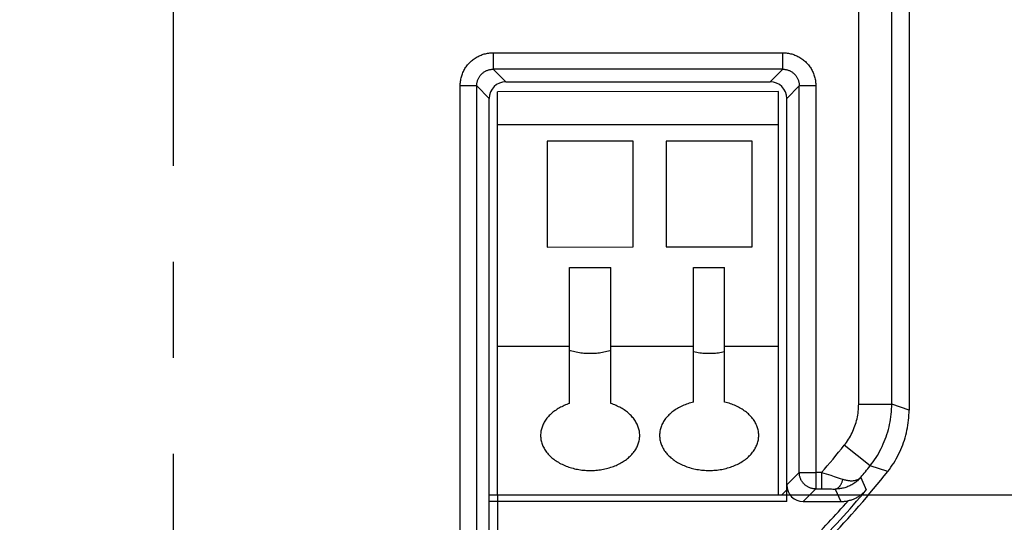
# Model space of a CAD drawing. Header units: millimetres. Extents: x 0 to 210, y 0 to 297.
# Tile 8 of 19: x 76 to 91, y 151 to 159. Entities that reach past the tile are written whole.
import ezdxf
from ezdxf.enums import TextEntityAlignment as Align

# ---------------------------------------------------------------- set-up
doc = ezdxf.new("R2010")
doc.units = ezdxf.units.MM
doc.header["$LTSCALE"] = 19.36
doc.linetypes.add('CENTER', pattern=[0.6, 0.375, -0.075, 0.075, -0.075])
doc.layers.get('0').update_dxf_attribs({"linetype": 'CONTINUOUS'})
doc.layers.add('Z_AXIS', color=7, linetype='CONTINUOUS')
doc.layers.add('Z_DIM_2D', color=7, linetype='CONTINUOUS')
doc.styles.add('TEXTSTYLE_3', font='tridonic-metric-print-light.otf')
doc.dimstyles.new('DIMSTYLE_1', dxfattribs={"dimtxt": 2.2, "dimasz": 3.5, "dimexe": 1.5, "dimexo": 0, "dimgap": 0.55, "dimtad": 1, "dimlfac": 2, "dimdsep": 46, "dimtxsty": 'TEXTSTYLE_3', "dimblk": '_FILLED', "dimblk1": '_FILLED', "dimblk2": '_FILLED', "dimcen": 0.09, "dimclrt": 5, "dimadec": 4, "dimazin": 2, "dimtp": 0.2, "dimtm": 0.2, "dimtfac": 1, "dimtofl": 0, "dimtmove": 0, "dimatfit": 3, "dimldrblk": '_FILLED', "dimfxl": 0, "dimtolj": 1, "dimarcsym": 0})
doc.dimstyles.new('DIMSTYLE_2', dxfattribs={"dimtxt": 2.2, "dimasz": 3.5, "dimexe": 1.5, "dimexo": 0, "dimgap": 0.55, "dimtad": 1, "dimdec": 1, "dimlfac": 2, "dimdsep": 46, "dimtxsty": 'TEXTSTYLE_3', "dimblk": '_FILLED', "dimblk1": '_FILLED', "dimblk2": '_FILLED', "dimcen": 0.09, "dimclrt": 5, "dimadec": 4, "dimazin": 2, "dimtp": 0.3, "dimtm": 0.3, "dimtfac": 1, "dimtdec": 1, "dimtofl": 0, "dimtmove": 0, "dimatfit": 3, "dimldrblk": '_FILLED', "dimfxl": 0, "dimtolj": 1, "dimarcsym": 0})
doc.dimstyles.new('DIMSTYLE_4', dxfattribs={"dimtxt": 2.2, "dimasz": 3.5, "dimexe": 1.5, "dimexo": 0, "dimgap": 0.55, "dimtad": 1, "dimdec": 1, "dimlfac": 2, "dimdsep": 46, "dimtxsty": 'TEXTSTYLE_3', "dimblk": '_FILLED', "dimblk1": '_FILLED', "dimblk2": '_FILLED', "dimcen": 0.09, "dimclrt": 5, "dimadec": 4, "dimazin": 2, "dimtp": 0.1, "dimtm": 0.1, "dimtfac": 1, "dimtdec": 1, "dimtofl": 0, "dimtmove": 0, "dimatfit": 3, "dimldrblk": '_FILLED', "dimfxl": 0, "dimtolj": 1, "dimarcsym": 0})
doc.dimstyles.new('DIMSTYLE_5', dxfattribs={"dimtxt": 2.2, "dimasz": 3.5, "dimexe": 1.5, "dimexo": 0, "dimgap": 0.55, "dimtad": 1, "dimlfac": 2, "dimdsep": 46, "dimtxsty": 'TEXTSTYLE_3', "dimblk": '_FILLED', "dimblk1": '_FILLED', "dimblk2": '_FILLED', "dimcen": 0.09, "dimclrt": 5, "dimadec": 4, "dimazin": 2, "dimtp": 0.3, "dimtm": 0.3, "dimtfac": 1, "dimtofl": 0, "dimtmove": 0, "dimatfit": 3, "dimldrblk": '_FILLED', "dimfxl": 0, "dimtolj": 1, "dimarcsym": 0})
doc.dimstyles.new('DIMSTYLE_7', dxfattribs={"dimtxt": 2.2, "dimasz": 3.5, "dimexe": 1.5, "dimexo": 0, "dimtad": 1, "dimdec": 4, "dimlfac": 2, "dimdsep": 46, "dimtxsty": 'TEXTSTYLE_3', "dimblk": '_FILLED', "dimblk1": '_FILLED', "dimblk2": '_FILLED', "dimcen": 0.09, "dimclrt": 5, "dimadec": 4, "dimazin": 2, "dimtp": 0.2, "dimtm": 0.2, "dimtfac": 1, "dimtdec": 4, "dimtofl": 0, "dimtmove": 0, "dimatfit": 3, "dimldrblk": '_FILLED', "dimfxl": 0, "dimtolj": 1, "dimarcsym": 0})

# ---------------------------------------------------------------- blocks, each defined once
blk = doc.blocks.new('*D3')
at = {"layer": 'Z_DIM_2D', "color": 2, "linetype": 'Continuous', "transparency": 16777216}
for p, q in [((78.139, 177.022), (57.483, 177.022)), ((58.983, 177.022), (58.983, 160.102)), ((58.983, 143.183), (58.983, 160.102)), ((78.139, 143.183), (57.483, 143.183))]:
    blk.add_line(p, q, dxfattribs=at)
at = {"layer": 'Z_DIM_2D', "color": 5, "linetype": 'Continuous', "transparency": 16777216, "style": 'TEXTSTYLE_3'}
blk.add_text('67.7', height=2.2, rotation=90, dxfattribs=at).set_placement((58.433, 160.102), align=Align.CENTER)
blk = doc.blocks.new('_FILLED')
at = {"color": 0, "linetype": 'ByBlock'}
blk.add_solid([(0, 0), (-1, 0.125), (-1, -0.125)], dxfattribs=at)
blk = doc.blocks.new('_NONE')
blk = doc.blocks.new('*D6')
at = {"layer": 'Z_DIM_2D', "color": 2, "linetype": 'Continuous', "transparency": 16777216}
for p, q in [((94.192, 163.272), (94.192, 170.083)), ((94.192, 170.083), (94.192, 161.853)), ((89.816, 163.272), (95.692, 163.272)), ((94.192, 155.433), (94.192, 161.853)), ((86.678, 160.433), (95.692, 160.433)), ((94.192, 160.433), (94.192, 155.433))]:
    blk.add_line(p, q, dxfattribs=at)
at = {"layer": 'Z_DIM_2D', "color": 5, "linetype": 'Continuous', "transparency": 16777216, "style": 'TEXTSTYLE_3'}
for s, p in [(')', (93.642, 168.916)), ('5.7', (93.642, 165.262)), ('(', (93.642, 164.095))]:
    blk.add_text(s, height=2.2, rotation=90, dxfattribs=at).set_placement(p)
blk = doc.blocks.new('*D8')
at = {"layer": 'Z_DIM_2D', "color": 2, "linetype": 'Continuous', "transparency": 16777216}
for p, q in [((78.139, 177.022), (100.312, 177.022)), ((98.812, 177.022), (98.812, 164.298)), ((98.812, 151.573), (98.812, 164.298)), ((87.29, 151.573), (100.312, 151.573))]:
    blk.add_line(p, q, dxfattribs=at)
at = {"layer": 'Z_DIM_2D', "color": 5, "linetype": 'Continuous', "transparency": 16777216, "style": 'TEXTSTYLE_3'}
blk.add_text('50.9', height=2.2, rotation=90, dxfattribs=at).set_placement((98.262, 164.298), align=Align.CENTER)
blk = doc.blocks.new('*D10')
at = {"layer": 'Z_DIM_2D', "color": 2, "linetype": 'Continuous', "transparency": 16777216}
for p, q in [((73.29, 151.572), (73.29, 133.643)), ((83.04, 151.573), (83.04, 133.643)), ((73.29, 135.143), (78.165, 135.143)), ((83.04, 135.143), (78.165, 135.143))]:
    blk.add_line(p, q, dxfattribs=at)
at = {"layer": 'Z_DIM_2D', "color": 5, "linetype": 'Continuous', "transparency": 16777216, "style": 'TEXTSTYLE_3'}
blk.add_text('19.5', height=2.2, dxfattribs=at).set_placement((78.165, 135.693), align=Align.CENTER)
blk = doc.blocks.new('*D11')
at = {"layer": 'Z_DIM_2D', "color": 2, "linetype": 'Continuous', "transparency": 16777216}
for p, q in [((78.139, 177.022), (61.948, 177.022)), ((63.448, 177.022), (63.448, 161.853)), ((63.448, 146.683), (63.448, 161.853)), ((78.139, 146.683), (61.948, 146.683))]:
    blk.add_line(p, q, dxfattribs=at)
at = {"layer": 'Z_DIM_2D', "color": 5, "linetype": 'Continuous', "transparency": 16777216, "style": 'TEXTSTYLE_3'}
blk.add_text('60.7', height=2.2, rotation=90, dxfattribs=at).set_placement((62.898, 161.853), align=Align.CENTER)
blk = doc.blocks.new('*D15')
at = {"layer": 'Z_DIM_2D', "color": 2, "linetype": 'Continuous', "transparency": 16777216}
blk.add_line((86.908, 173.863), (73.915, 158.172), dxfattribs=at)
at = {"layer": 'Z_DIM_2D', "color": 2, "linetype": 'Continuous', "transparency": 16777216, "xscale": 3.5, "yscale": 3.5, "zscale": 3.5, "rotation": 50.37459795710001}
blk.add_blockref('_FILLED', (86.908, 173.863), dxfattribs=at)
at = {"layer": 'Z_DIM_2D', "color": 5, "linetype": 'Continuous', "transparency": 16777216, "style": 'TEXTSTYLE_3'}
for s, p in [('27.5', (80.824, 167.378)), ('R', (79.568, 165.861))]:
    blk.add_text(s, height=2.2, rotation=50.3746, dxfattribs=at).set_placement(p)

msp = doc.modelspace()

# ---------------------------------------------------------------- linework, layer by layer
at = {"color": 7, "linetype": 'Continuous'}
for p, q in [((89.263584, 170.850067), (89.263584, 152.855562)), ((83.163577, 157.822166), (87.163591, 157.822166)), ((87.289147, 157.673144), (83.039147, 157.672689)), ((83.0398, 151.572685), (83.039147, 157.672689)), ((87.289798, 151.573136), (87.289147, 157.673144)), ((82.913584, 150.830915), (82.913584, 157.572173)), ((87.413584, 151.472166), (87.413584, 157.572173)), ((87.289201, 157.173144), (83.0392, 157.172689)), ((85.089227, 156.922908), (83.789227, 156.922769)), ((83.789227, 156.922769), (83.789398, 155.322769)), ((85.089398, 155.322908), (85.089227, 156.922908)), ((86.889227, 156.923101), (85.589227, 156.922962)), ((85.589227, 156.922962), (85.589398, 155.322962)), ((86.889398, 155.323101), (86.889227, 156.923101)), ((83.789398, 155.322769), (85.089398, 155.322908)), ((85.589398, 155.322962), (86.889398, 155.323101)), ((84.12815, 155.012147), (84.750712, 155.012213)), ((84.128368, 152.95431), (84.12815, 155.012147)), ((84.75093, 152.954376), (84.750712, 155.012213)), ((86.004805, 155.012346), (86.474057, 155.012396)), ((86.005021, 152.975725), (86.004805, 155.012346)), ((86.474273, 152.975775), (86.474057, 155.012396)), ((83.039559, 153.822685), (84.128276, 153.8228)), ((84.750838, 153.822866), (86.004931, 153.822999)), ((86.474183, 153.823049), (87.289558, 153.823136)), ((87.413584, 151.646942), (87.339799, 151.573141)), ((82.913584, 151.572672), (87.339799, 151.573141)), ((87.413584, 151.472166), (82.913584, 151.472166)), ((87.663499, 151.472166), (88.232888, 151.472166))]:
    msp.add_line(p, q, dxfattribs=at)
at = {"color": 9, "linetype": 'Continuous'}
for p, q in [((88.501554, 152.94694), (88.501554, 167.452166)), ((89.001382, 152.94694), (89.001382, 167.327166)), ((82.973479, 158.2621), (82.973479, 158.012186)), ((82.973479, 158.262099), (87.353689, 158.262099)), ((87.353689, 158.012186), (87.353689, 158.2621)), ((87.353689, 158.012186), (82.973479, 158.012186)), ((83.163577, 157.822166), (82.973479, 158.012186)), ((87.353689, 158.012186), (87.163591, 157.822166)), ((82.723565, 157.762271), (82.473651, 157.762271)), ((82.473651, 148.372346), (82.473652, 157.762271)), ((82.723565, 157.762271), (82.913584, 157.572173)), ((82.723565, 148.372337), (82.723565, 157.762271)), ((87.413584, 157.572173), (87.603604, 157.762271)), ((87.853518, 157.762271), (87.603604, 157.762271)), ((87.603604, 151.9121), (87.603604, 157.762271)), ((87.853517, 157.762271), (87.853518, 151.662186)), ((88.501554, 152.94694), (89.001382, 152.94694)), ((89.263584, 152.855562), (89.001382, 152.94694)), ((88.673045, 152.010538), (88.282665, 152.322669)), ((88.942293, 151.928002), (88.673063, 152.010523)), ((87.603604, 151.9121), (87.413584, 151.722081)), ((87.603604, 151.9121), (87.853518, 151.9121)), ((87.939733, 151.912104), (87.853518, 151.9121)), ((87.939974, 151.912104), (88.079048, 151.868273)), ((87.940305, 151.911443), (87.940305, 151.662186)), ((88.079048, 151.868273), (88.129517, 151.852281)), ((88.129517, 151.852281), (88.222308, 151.822718)), ((88.222308, 151.822718), (88.263075, 151.809692)), ((88.531986, 151.837076), (88.617114, 151.648309)), ((87.663499, 151.472166), (87.853518, 151.662186)), ((87.853518, 151.662186), (87.970578, 151.662158)), ((87.970578, 151.662158), (87.999038, 151.662081)), ((87.999038, 151.662081), (88.038323, 151.66189)), ((88.038323, 151.66189), (88.06382, 151.661707)), ((88.06382, 151.661707), (88.089097, 151.661477)), ((88.089097, 151.661477), (88.112529, 151.661214)), ((88.144561, 151.66076), (88.232888, 151.472166))]:
    msp.add_line(p, q, dxfattribs=at)
for points in [[(82.473652, 157.762271), (82.473939, 157.779264), (82.474804, 157.796233), (82.476247, 157.813191), (82.478269, 157.830104), (82.480868, 157.846952), (82.484043, 157.863715), (82.487793, 157.880376), (82.492109, 157.8969), (82.496982, 157.913249), (82.50241, 157.929421), (82.508391, 157.945407), (82.514914, 157.961183), (82.521976, 157.976732), (82.529565, 157.992033), (82.537673, 158.007065), (82.546292, 158.021814), (82.555413, 158.036265), (82.565024, 158.050398), (82.575112, 158.064193), (82.585664, 158.077634), (82.596669, 158.090704), (82.608112, 158.103389), (82.619981, 158.115674), (82.632262, 158.127546), (82.644942, 158.13899), (82.658006, 158.149996), (82.671439, 158.160549), (82.685226, 158.170638), (82.699351, 158.180249), (82.713793, 158.189372), (82.728534, 158.197992), (82.743558, 158.206103), (82.758853, 158.213696), (82.774397, 158.220762), (82.790172, 158.227292), (82.806159, 158.23328), (82.822342, 158.238717), (82.838701, 158.243599), (82.855217, 158.247919), (82.87187, 158.251673), (82.888639, 158.254855), (82.905502, 158.257462), (82.92244, 158.259491), (82.939429, 158.260941), (82.956439, 158.26181), (82.973479, 158.262099)], [(87.353689, 158.262099), (87.370685, 158.261812), (87.387655, 158.260946), (87.404609, 158.259503), (87.421518, 158.257482), (87.43836, 158.254884), (87.455115, 158.251711), (87.471768, 158.247964), (87.488284, 158.243651), (87.504627, 158.238781), (87.520794, 158.233356), (87.536775, 158.22738), (87.55255, 158.220858), (87.568101, 158.213798), (87.583405, 158.206209), (87.598442, 158.1981), (87.613195, 158.189482), (87.627648, 158.18036), (87.641782, 158.170751), (87.655576, 158.160665), (87.669014, 158.150117), (87.682081, 158.139118), (87.694761, 158.127682), (87.707041, 158.115821), (87.718907, 158.103549), (87.730346, 158.09088), (87.741346, 158.077828), (87.751895, 158.064406), (87.761981, 158.050631), (87.77159, 158.036518), (87.780712, 158.022085), (87.789333, 158.007353), (87.797447, 157.992334), (87.805046, 157.97704), (87.81212, 157.961492), (87.81866, 157.945706), (87.824658, 157.929704), (87.830105, 157.913505), (87.834996, 157.897128), (87.839322, 157.880596), (87.843081, 157.863928), (87.846267, 157.847146), (87.848877, 157.830271), (87.850908, 157.813324), (87.852358, 157.796328), (87.853228, 157.779314), (87.853517, 157.762271)], [(82.723565, 157.762271), (82.723772, 157.772614), (82.724406, 157.78294), (82.725466, 157.793229), (82.726951, 157.803465), (82.728858, 157.813629), (82.731183, 157.823703), (82.73392, 157.833665), (82.737068, 157.843508), (82.740626, 157.853226), (82.744584, 157.862791), (82.748932, 157.872177), (82.753664, 157.881371), (82.75877, 157.890359), (82.764242, 157.899125), (82.770071, 157.907654), (82.776246, 157.915932), (82.782757, 157.923946), (82.789592, 157.931682), (82.796741, 157.939127), (82.80419, 157.94627), (82.811928, 157.953098), (82.819942, 157.9596), (82.828218, 157.965766), (82.836742, 157.971584), (82.845501, 157.977046), (82.85448, 157.982141), (82.863664, 157.986863), (82.873038, 157.991201), (82.882589, 157.99515), (82.892293, 157.9987), (82.902122, 158.001841), (82.912071, 158.004574), (82.922132, 158.006895), (82.932286, 158.008799), (82.942514, 158.010283), (82.952801, 158.011344), (82.963129, 158.011978), (82.973479, 158.012186)], [(87.353689, 158.012186), (87.364033, 158.011979), (87.374358, 158.011345), (87.384647, 158.010284), (87.394883, 158.008799), (87.405047, 158.006893), (87.415121, 158.004568), (87.425083, 158.00183), (87.434926, 157.998682), (87.444644, 157.995125), (87.454209, 157.991167), (87.463595, 157.986819), (87.472789, 157.982087), (87.481777, 157.976981), (87.490543, 157.971508), (87.499072, 157.96568), (87.50735, 157.959504), (87.515364, 157.952994), (87.5231, 157.946158), (87.530545, 157.93901), (87.537688, 157.93156), (87.544516, 157.923822), (87.551018, 157.915809), (87.557184, 157.907533), (87.563002, 157.899008), (87.568464, 157.89025), (87.573559, 157.881271), (87.578281, 157.872087), (87.582619, 157.862712), (87.586568, 157.853161), (87.590118, 157.843457), (87.593259, 157.833629), (87.595992, 157.82368), (87.598313, 157.813619), (87.600217, 157.803465), (87.601701, 157.793236), (87.602762, 157.782949), (87.603397, 157.772622), (87.603604, 157.762271)], [(88.282665, 152.322669), (88.299874, 152.344822), (88.316448, 152.36744), (88.332394, 152.390533), (88.347691, 152.414074), (88.362326, 152.438043), (88.376286, 152.462421), (88.389559, 152.487188), (88.402133, 152.512324), (88.413997, 152.537808), (88.425142, 152.563619), (88.435557, 152.589736), (88.445234, 152.616137), (88.454165, 152.642801), (88.462343, 152.669704), (88.469759, 152.696825), (88.47641, 152.724142), (88.482289, 152.75163), (88.487393, 152.779268), (88.491715, 152.807033), (88.495256, 152.834901), (88.498011, 152.862849), (88.499979, 152.890853), (88.50116, 152.91888), (88.501554, 152.94694)], [(87.853518, 151.662186), (87.843297, 151.662402), (87.833051, 151.663039), (87.822786, 151.664103), (87.812552, 151.665594), (87.802399, 151.667504), (87.792334, 151.669833), (87.782372, 151.672575), (87.772533, 151.675727), (87.762832, 151.679282), (87.753285, 151.683235), (87.74391, 151.687579), (87.734722, 151.692307), (87.725738, 151.69741), (87.716971, 151.70288), (87.708438, 151.708707), (87.700153, 151.714882), (87.692129, 151.721394), (87.684382, 151.728232), (87.676923, 151.735384), (87.669766, 151.742837), (87.662923, 151.75058), (87.656406, 151.758599), (87.650225, 151.76688), (87.644392, 151.77541), (87.638916, 151.784172), (87.633806, 151.793154), (87.629072, 151.802338), (87.624722, 151.81171), (87.620762, 151.821254), (87.6172, 151.830953), (87.614042, 151.84079), (87.611293, 151.850749), (87.608958, 151.860814), (87.60704, 151.870965), (87.605544, 151.881187), (87.604471, 151.891462), (87.603824, 151.901772), (87.603604, 151.9121)], [(88.531986, 151.837076), (88.520533, 151.824065), (88.508605, 151.811436), (88.496209, 151.799201), (88.483374, 151.787393), (88.470129, 151.77604), (88.456501, 151.765164), (88.442524, 151.754786), (88.428224, 151.744923), (88.413634, 151.73559), (88.398772, 151.726791), (88.383629, 151.718516), (88.368324, 151.710821), (88.353035, 151.70377), (88.337607, 151.697269), (88.321883, 151.691252), (88.306007, 151.685776), (88.290086, 151.680867), (88.274095, 151.676507), (88.258053, 151.672691), (88.241942, 151.669408), (88.225718, 151.666646), (88.20948, 151.66442), (88.193359, 151.662735), (88.177216, 151.661566), (88.160929, 151.660909), (88.144561, 151.660775)], [(88.144624, 151.66076), (88.149907, 151.661189), (88.155191, 151.662027), (88.16046, 151.663271), (88.165706, 151.664921), (88.170916, 151.666972), (88.176083, 151.669422), (88.181197, 151.672266), (88.186252, 151.6755), (88.191242, 151.679121), (88.196156, 151.683122), (88.200986, 151.687495), (88.205722, 151.692233), (88.210358, 151.697327), (88.214885, 151.702771), (88.219297, 151.708553), (88.223586, 151.714665), (88.227746, 151.721098), (88.23177, 151.72784), (88.235652, 151.734883), (88.239384, 151.742211), (88.24296, 151.749811), (88.246375, 151.757673), (88.249624, 151.765788), (88.252702, 151.77414), (88.255604, 151.782718), (88.258325, 151.791505), (88.260861, 151.800492), (88.263205, 151.80965)], [(88.263075, 151.809692), (88.275778, 151.805774), (88.288439, 151.802194), (88.30102, 151.798972), (88.313575, 151.796101), (88.326179, 151.793575), (88.338704, 151.79143), (88.351054, 151.789692), (88.363241, 151.788361), (88.375254, 151.787443), (88.38706, 151.786947), (88.398646, 151.78688), (88.409944, 151.787245), (88.420861, 151.788035), (88.431489, 151.789254), (88.441908, 151.790919), (88.452022, 151.793022), (88.461768, 151.795551), (88.471159, 151.798508), (88.480192, 151.801893), (88.488845, 151.805702), (88.497106, 151.809931), (88.504956, 151.814573), (88.512381, 151.81962), (88.519369, 151.82506), (88.525902, 151.830878), (88.531987, 151.837075)], [(88.112529, 151.661214), (88.134293, 151.660919), (88.144561, 151.66076)]]:
    msp.add_lwpolyline(points, dxfattribs=at)
at = {"color": 7, "linetype": 'Continuous'}
for points in [[(84.750845, 153.757223), (84.73745, 153.752944), (84.715688, 153.746567), (84.693652, 153.740676), (84.671364, 153.735277), (84.648849, 153.730375), (84.626124, 153.725976), (84.603207, 153.722082), (84.580123, 153.718699), (84.556894, 153.71583), (84.533549, 153.713478), (84.510115, 153.711647), (84.486616, 153.710337), (84.463073, 153.709551), (84.43951, 153.709288), (84.415951, 153.709548), (84.392418, 153.710332), (84.368932, 153.711638), (84.345517, 153.713464), (84.322191, 153.715811), (84.298983, 153.718673), (84.27592, 153.722049), (84.253022, 153.725934), (84.230313, 153.730325), (84.20781, 153.735218), (84.18553, 153.740609), (84.163497, 153.746493), (84.141734, 153.752864), (84.128283, 153.757156)], [(86.474192, 153.736153), (86.471364, 153.735468), (86.448849, 153.730566), (86.426124, 153.726167), (86.403207, 153.722273), (86.380123, 153.71889), (86.356894, 153.716021), (86.333549, 153.713669), (86.310115, 153.711838), (86.286616, 153.710528), (86.263073, 153.709742), (86.23951, 153.709479), (86.215951, 153.709739), (86.192418, 153.710523), (86.168932, 153.711829), (86.145517, 153.713655), (86.122191, 153.716001), (86.098983, 153.718864), (86.07592, 153.72224), (86.053022, 153.726125), (86.030313, 153.730516), (86.00781, 153.735409), (86.00494, 153.736103)], [(86.005021, 152.975725), (85.982821, 152.970278), (85.960895, 152.964349), (85.939232, 152.957933), (85.917863, 152.951042), (85.896812, 152.943681), (85.876098, 152.935858), (85.855747, 152.927584), (85.835766, 152.91886), (85.816159, 152.909687), (85.79696, 152.900081), (85.778203, 152.890057), (85.759902, 152.879624), (85.742074, 152.868792), (85.724738, 152.857572), (85.70791, 152.845975), (85.691605, 152.834012), (85.675841, 152.821696), (85.660631, 152.809038), (85.645991, 152.796051), (85.631934, 152.782748), (85.618475, 152.769141), (85.605625, 152.755243), (85.593397, 152.741069), (85.581802, 152.726631), (85.570853, 152.711944), (85.560559, 152.697022), (85.55093, 152.681878), (85.541976, 152.666528), (85.533706, 152.650986), (85.526126, 152.635268), (85.519246, 152.619385), (85.513073, 152.603364), (85.507619, 152.587232), (85.502882, 152.570991), (85.498864, 152.554647), (85.49557, 152.538217), (85.493004, 152.521718), (85.491168, 152.505165), (85.490068, 152.488581), (85.4897, 152.471959)], [(86.9897, 152.472118), (86.98933, 152.488731), (86.988226, 152.505312), (86.986387, 152.521868), (86.983817, 152.538375), (86.980516, 152.554815), (86.97649, 152.571174), (86.971744, 152.587429), (86.966278, 152.603577), (86.960092, 152.619615), (86.953196, 152.635513), (86.945601, 152.651246), (86.937313, 152.666801), (86.928341, 152.682162), (86.918695, 152.697314), (86.908383, 152.712244), (86.897416, 152.726935), (86.885806, 152.741375), (86.873563, 152.755549), (86.860699, 152.769443), (86.847228, 152.783045), (86.833162, 152.79634), (86.818516, 152.809317), (86.803302, 152.821963), (86.787537, 152.834266), (86.771235, 152.846213), (86.754412, 152.857794), (86.737083, 152.868997), (86.719267, 152.879811), (86.700978, 152.890227), (86.682237, 152.900233), (86.663055, 152.909822), (86.643466, 152.918979), (86.623504, 152.927688), (86.603172, 152.935948), (86.582474, 152.943759), (86.561436, 152.95111), (86.540077, 152.957993), (86.518416, 152.964403), (86.496485, 152.970329), (86.474273, 152.975775)], [(84.128368, 152.95431), (84.107979, 152.947467), (84.087907, 152.9402), (84.068145, 152.932505), (84.048719, 152.924394), (84.029648, 152.915874), (84.010949, 152.906953), (83.992641, 152.89764), (83.974735, 152.887941), (83.957242, 152.87786), (83.940181, 152.86741), (83.923575, 152.856602), (83.907436, 152.845447), (83.891782, 152.833955), (83.876626, 152.822138), (83.861982, 152.810004), (83.847861, 152.797567), (83.834278, 152.784836), (83.821243, 152.771824), (83.808768, 152.758541), (83.796864, 152.745), (83.785541, 152.731212), (83.77481, 152.717191), (83.76468, 152.702947), (83.755159, 152.688494), (83.746256, 152.673845), (83.73798, 152.659012), (83.730338, 152.644008), (83.723336, 152.628848), (83.716982, 152.613545), (83.711282, 152.598117), (83.706244, 152.582582), (83.701868, 152.566949), (83.698157, 152.551225), (83.695116, 152.535426), (83.692748, 152.519567), (83.691054, 152.503661), (83.690039, 152.487731), (83.6897, 152.471768)], [(85.1897, 152.471927), (85.189359, 152.487884), (85.18834, 152.503812), (85.186643, 152.519719), (85.184271, 152.535582), (85.181225, 152.551387), (85.177509, 152.567119), (85.173126, 152.582761), (85.16808, 152.598305), (85.162371, 152.613743), (85.156007, 152.629055), (85.148995, 152.644223), (85.141341, 152.659234), (85.133053, 152.674074), (85.12414, 152.688728), (85.114607, 152.703184), (85.104466, 152.717429), (85.093725, 152.731451), (85.082393, 152.745236), (85.070481, 152.758774), (85.058, 152.772051), (85.04496, 152.785057), (85.031374, 152.797779), (85.017253, 152.810207), (85.002609, 152.82233), (84.987456, 152.834136), (84.971806, 152.845616), (84.955674, 152.856759), (84.939075, 152.867554), (84.922023, 152.877992), (84.904538, 152.888061), (84.886642, 152.897749), (84.868343, 152.907051), (84.849652, 152.915964), (84.830587, 152.924476), (84.811165, 152.932581), (84.791403, 152.940271), (84.771328, 152.947535), (84.75093, 152.954376)], [(88.673063, 152.010523), (88.696956, 152.041221), (88.720045, 152.072527), (88.742313, 152.104421), (88.763747, 152.136881), (88.784331, 152.169886), (88.804052, 152.203413), (88.822897, 152.237439), (88.840853, 152.271942), (88.85791, 152.306903), (88.874054, 152.342295), (88.889275, 152.378093), (88.903562, 152.414273), (88.916906, 152.45081), (88.929297, 152.487681), (88.940728, 152.524859), (88.951191, 152.562321), (88.960679, 152.600042), (88.969185, 152.637996), (88.976704, 152.676154), (88.983231, 152.714494), (88.988761, 152.752993), (88.993292, 152.791623), (88.99682, 152.830358), (88.999342, 152.869174), (89.000856, 152.908043), (89.001362, 152.94694)], [(88.942279, 151.928013), (88.965693, 151.958552), (88.9883, 151.989659), (89.010108, 152.021344), (89.031095, 152.053577), (89.051247, 152.086337), (89.070553, 152.119601), (89.088998, 152.153349), (89.106572, 152.18756), (89.123264, 152.222212), (89.139062, 152.257282), (89.153955, 152.292746), (89.167934, 152.32858), (89.180988, 152.36476), (89.19311, 152.401262), (89.204292, 152.438062), (89.214526, 152.475137), (89.223805, 152.512462), (89.232125, 152.550011), (89.239477, 152.587759), (89.24586, 152.625682), (89.251268, 152.663759), (89.255698, 152.701963), (89.259146, 152.740271), (89.261611, 152.778656), (89.26309, 152.817083), (89.263584, 152.855562)], [(83.6897, 152.471768), (83.690068, 152.455196), (83.691167, 152.438657), (83.692997, 152.422142), (83.695554, 152.405676), (83.698838, 152.389276), (83.702844, 152.372959), (83.707566, 152.356745), (83.713002, 152.340643), (83.719149, 152.324661), (83.726, 152.30882), (83.733547, 152.293138), (83.741783, 152.277631), (83.750699, 152.262315), (83.760286, 152.247205), (83.770534, 152.232316), (83.781434, 152.217662), (83.792975, 152.203257), (83.805145, 152.189113), (83.817934, 152.175246), (83.831329, 152.161667), (83.845318, 152.148389), (83.859887, 152.135426), (83.875021, 152.122792), (83.890709, 152.110496), (83.906938, 152.098547), (83.923691, 152.08696), (83.940953, 152.075746), (83.958703, 152.064918), (83.976919, 152.05449), (83.995584, 152.044471), (84.014681, 152.034871), (84.034189, 152.025698), (84.05409, 152.016962), (84.074365, 152.008671), (84.094995, 152.000832), (84.11596, 151.993452), (84.137243, 151.986538), (84.158819, 151.980098), (84.180664, 151.974139), (84.202756, 151.968666), (84.225072, 151.963685), (84.247597, 151.959199), (84.270314, 151.955211), (84.293199, 151.951726), (84.316231, 151.948747), (84.339384, 151.946278), (84.362637, 151.944321), (84.385966, 151.942878), (84.409348, 151.941951), (84.43276, 151.94154), (84.456179, 151.941647), (84.479582, 151.94227), (84.502947, 151.94341), (84.52625, 151.945065), (84.549472, 151.947235), (84.572585, 151.949915), (84.595562, 151.953104), (84.61839, 151.956799), (84.641055, 151.960999), (84.66353, 151.965697), (84.685788, 151.970892), (84.707807, 151.976575), (84.729551, 151.982738), (84.751032, 151.989385)], [(84.751032, 151.989385), (84.771421, 151.996229), (84.791493, 152.003496), (84.811255, 152.01119), (84.830681, 152.019301), (84.849752, 152.027822), (84.868452, 152.036743), (84.886759, 152.046056), (84.904665, 152.055755), (84.922159, 152.065836), (84.939219, 152.076286), (84.955826, 152.087093), (84.971964, 152.098248), (84.987618, 152.10974), (85.002774, 152.121558), (85.017418, 152.133691), (85.031539, 152.146128), (85.045122, 152.158859), (85.058157, 152.171872), (85.070632, 152.185154), (85.082536, 152.198695), (85.093859, 152.212483), (85.10459, 152.226505), (85.114721, 152.240748), (85.124242, 152.255201), (85.133144, 152.269851), (85.14142, 152.284683), (85.149063, 152.299687), (85.156065, 152.314848), (85.162418, 152.33015), (85.168118, 152.345579), (85.173157, 152.361113), (85.177533, 152.376747), (85.181243, 152.392471), (85.184284, 152.408269), (85.186653, 152.424129), (85.188346, 152.440034), (85.189362, 152.455965), (85.1897, 152.471927)], [(85.4897, 152.471959), (85.490074, 152.455252), (85.491191, 152.438579), (85.493051, 152.42193), (85.49565, 152.405332), (85.498987, 152.388802), (85.503057, 152.372357), (85.507856, 152.356018), (85.513379, 152.339793), (85.519625, 152.323691), (85.526585, 152.307733), (85.534254, 152.291939), (85.54262, 152.276323), (85.551678, 152.260903), (85.561417, 152.245693), (85.571828, 152.230708), (85.5829, 152.215963), (85.594623, 152.201472), (85.606984, 152.18725), (85.619972, 152.173311), (85.633574, 152.159668), (85.647775, 152.146336), (85.662561, 152.133326), (85.677919, 152.120653), (85.693833, 152.108328), (85.710293, 152.09636), (85.727278, 152.084762), (85.744773, 152.073548), (85.762759, 152.062729), (85.781216, 152.052317), (85.800127, 152.04232), (85.819472, 152.032751), (85.839232, 152.023617), (85.859389, 152.014928), (85.879921, 152.006692), (85.900808, 151.998918), (85.922028, 151.991613), (85.943558, 151.984786), (85.965381, 151.978441), (85.98748, 151.972583), (86.00983, 151.96722), (86.032411, 151.962356), (86.0552, 151.957996), (86.078173, 151.954146), (86.101308, 151.950808), (86.124581, 151.947987), (86.147968, 151.945685), (86.171446, 151.943906), (86.19499, 151.942649), (86.218578, 151.941918), (86.242186, 151.941712), (86.265794, 151.942031), (86.289375, 151.942876), (86.3129, 151.944244), (86.336355, 151.946136), (86.359727, 151.94855), (86.382985, 151.951484), (86.406105, 151.954936), (86.42906, 151.9589), (86.451814, 151.963371), (86.47438, 151.968352)], [(86.47438, 151.968352), (86.496579, 151.973799), (86.518505, 151.979728), (86.540169, 151.986144), (86.561537, 151.993035), (86.582588, 152.000396), (86.603302, 152.008219), (86.623653, 152.016493), (86.643634, 152.025217), (86.663242, 152.03439), (86.68244, 152.043996), (86.701197, 152.05402), (86.719499, 152.064453), (86.737326, 152.075285), (86.754662, 152.086505), (86.771491, 152.098103), (86.787795, 152.110065), (86.803559, 152.122381), (86.818769, 152.135039), (86.833409, 152.148026), (86.847466, 152.161329), (86.860925, 152.174936), (86.873776, 152.188834), (86.886004, 152.203008), (86.897598, 152.217446), (86.908547, 152.232133), (86.918841, 152.247056), (86.92847, 152.262199), (86.937424, 152.277549), (86.945695, 152.293091), (86.953274, 152.308809), (86.960154, 152.324692), (86.966327, 152.340713), (86.971782, 152.356845), (86.976518, 152.373086), (86.980536, 152.38943), (86.983831, 152.40586), (86.986397, 152.422359), (86.988232, 152.438912), (86.989333, 152.455496), (86.9897, 152.472118)], [(88.345399, 151.485), (88.355018, 151.487318), (88.365034, 151.489936), (88.375433, 151.492882), (88.386211, 151.496183), (88.397357, 151.499868), (88.408866, 151.503972), (88.420934, 151.508609), (88.432934, 151.51357), (88.444106, 151.518513), (88.455141, 151.523711), (88.466472, 151.529391), (88.478018, 151.535548), (88.489843, 151.542256), (88.501908, 151.549542), (88.514409, 151.557588), (88.526691, 151.566015), (88.537986, 151.574249), (88.549018, 151.58277), (88.560244, 151.591959), (88.571531, 151.601768), (88.582903, 151.612274), (88.594314, 151.623505), (88.605738, 151.635511), (88.617114, 151.648309)], [(88.232888, 151.472166), (88.247077, 151.472368), (88.261244, 151.472971), (88.275393, 151.473977), (88.289509, 151.475383), (88.303578, 151.47719), (88.317591, 151.479395), (88.33153, 151.481996), (88.3454, 151.484993)]]:
    msp.add_lwpolyline(points, dxfattribs=at)
for centre, radius, start, end in [((83.163584, 157.572166), 0.25, 90.0016356, 180), ((87.163584, 157.572166), 0.25, 0, 89.9983644), ((78.138584, 160.433463), 13.75, 310.4013383, 321.7876221)]:
    msp.add_arc(centre, radius, start, end, dxfattribs=at)
at = {"color": 9, "linetype": 'Continuous'}
for radius, start, end in [(12.987969, 318.9933043, 321.3555958), (13.487798, 320.4058373, 321.3555958), (13.673992, 314.9745585, 320.0236784), (13.574027, 314.9745573, 318.758466)]:
    msp.add_arc((78.138584, 160.433463), radius, start, end, dxfattribs=at)
at = {"color": 7, "linetype": 'Continuous'}
msp.add_ellipse((87.66367, 151.722252), major_axis=(0.176898, 0.176898), ratio=0.999315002, start_param=2.356537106, end_param=3.926648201, dxfattribs=at)
at = {"layer": 'Z_AXIS', "color": 7, "linetype": 'CENTER'}
msp.add_line((78.138584, 144.932734), (78.138584, 161.272116), dxfattribs=at)

# ---------------------------------------------------------------- dimensions: what is measured, and where the dimension line sits
at = {"layer": 'Z_DIM_2D', "color": 2, "linetype": 'Continuous'}
for base, p2, dimstyle, picture, middle in [((58.982595, 143.182723), (78.138584, 143.182723), 'DIMSTYLE_2', '*D3', (58.982595, 160.139512)), ((63.447506, 146.683463), (78.138584, 146.683463), 'DIMSTYLE_2', '*D11', (63.447506, 161.888687)), ((98.812411, 151.573136), (87.289798, 151.573136), 'DIMSTYLE_5', '*D8', (98.812411, 164.287489))]:
    dim = msp.add_linear_dim(base=base, p1=(78.138584, 177.022166), p2=p2, angle=270, dimstyle=dimstyle, override={"dimblk1": 'NONE', "dimblk2": 'NONE', "dimsah": 1}, dxfattribs=at)
    dim.commit()
    dim.dimension.update_dxf_attribs({"geometry": picture, "text_midpoint": middle, "dimtype": 160})
dim = msp.add_radius_dim(center=(78.138584, 163.272166), mpoint=(86.90786, 173.862836), text='            R<>', dimstyle='DIMSTYLE_7', override={"dimpost": '<>'}, dxfattribs=at)
dim.commit()
dim.dimension.update_dxf_attribs({"geometry": '*D15', "text_midpoint": (81.017352, 169.336016), "dimtype": 164})
dim = msp.add_linear_dim(base=(94.192407, 163.272166), p1=(86.677679, 160.433463), p2=(89.815539, 163.272166), angle=90, text='(<>)', dimstyle='DIMSTYLE_4', override={"dimblk1": 'NONE', "dimblk2": 'NONE', "dimsah": 1}, dxfattribs=at)
dim.commit()
dim.dimension.update_dxf_attribs({"geometry": '*D6', "text_midpoint": (94.192407, 167.089134), "dimtype": 160})
dim = msp.add_linear_dim(base=(83.0398, 135.143256), p1=(73.289798, 151.571658), p2=(83.0398, 151.572685), dimstyle='DIMSTYLE_1', override={"dimblk1": 'NONE', "dimblk2": 'NONE', "dimsah": 1}, dxfattribs=at)
dim.commit()
dim.dimension.update_dxf_attribs({"geometry": '*D10', "text_midpoint": (78.151648, 135.143256), "dimtype": 160})

doc.saveas('drawing.dxf')
